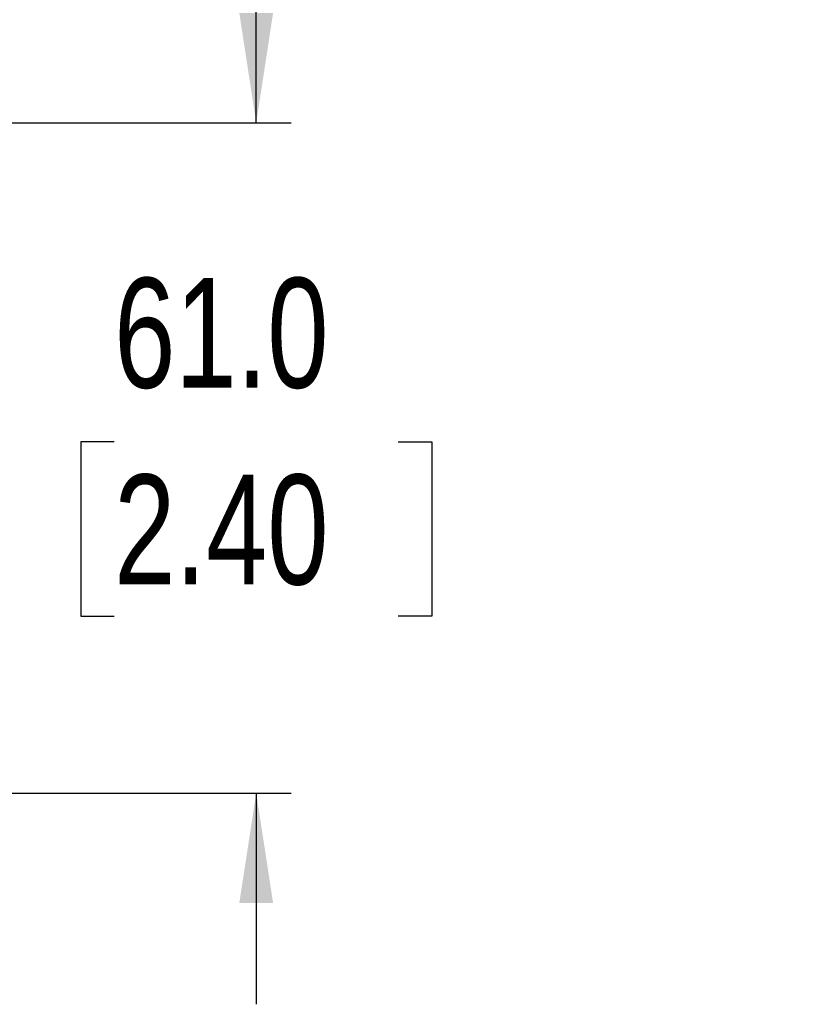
# Model space of a CAD drawing. Header units: millimetres. Extents: x 0 to 2235, y 0 to 1727.
# Tile 27 of 60: x 1296 to 1438, y 413 to 593. Entities that reach past the tile are written whole.
import ezdxf

# ---------------------------------------------------------------- set-up
doc = ezdxf.new("R2010")
doc.units = ezdxf.units.MM
doc.header["$LTSCALE"] = 2
doc.layers.add('DIMENSIONS', color=140, linetype='Continuous', lineweight=25)
doc.styles.add('SLDTEXTSTYLE0', font='TXT', dxfattribs={"width": 0.75})
doc.dimstyles.new('SLDDIMSTYLE3', dxfattribs={"dimtxt": 20, "dimasz": 20, "dimexe": 0, "dimexo": 0.0625, "dimgap": 5, "dimtad": 0, "dimtih": 1, "dimtoh": 1, "dimdec": 1, "dimlfac": 0.5, "dimrnd": 1e-09, "dimzin": 4, "dimdsep": 46, "dimtxsty": 'SLDTEXTSTYLE0', "dimsah": 1, "dimcen": 0.09, "dimadec": 0, "dimazin": 1, "dimtfac": 1, "dimtdec": 1, "dimtmove": 0, "dimatfit": 0, "dimfxl": 1, "dimfrac": 2, "dimtolj": 1, "dimtzin": 12, "dimarcsym": 0})
doc.dimstyles.new('SLDDIMSTYLE4', dxfattribs={"dimtxt": 20, "dimasz": 20, "dimexe": 0, "dimexo": 0.0625, "dimgap": 5, "dimtad": 0, "dimtih": 1, "dimtoh": 1, "dimdec": 1, "dimlfac": 0.5, "dimrnd": 1e-09, "dimzin": 12, "dimdsep": 46, "dimtxsty": 'SLDTEXTSTYLE0', "dimsah": 1, "dimcen": 0, "dimadec": 0, "dimazin": 3, "dimtfac": 1, "dimtdec": 1, "dimtofl": 0, "dimtmove": 0, "dimatfit": 3, "dimfxl": 1, "dimfrac": 2, "dimtolj": 1, "dimtzin": 12, "dimarcsym": 0})

# ---------------------------------------------------------------- blocks, each defined once
blk = doc.blocks.new('_D_15')
at = {"layer": 'DIMENSIONS', "transparency": 16777216}
for p, q in [((1338.66, 573.73), (1338.66, 612.19)), ((1157.17, 573.73), (1345.01, 573.73)), ((1312.79, 515.68), (1306.7, 515.68)), ((1306.7, 515.68), (1306.7, 483.93)), ((1364.52, 515.68), (1370.61, 515.68)), ((1370.61, 515.68), (1370.61, 483.93)), ((1306.7, 483.93), (1312.79, 483.93)), ((1370.61, 483.93), (1364.52, 483.93)), ((1152.09, 451.73), (1345.01, 451.73)), ((1338.66, 451.73), (1338.66, 413.27))]:
    blk.add_line(p, q, dxfattribs=at)
for points in [[(1338.66, 573.73), (1341.73, 593.73), (1335.58, 593.73)], [(1338.66, 451.73), (1335.58, 431.73), (1341.73, 431.73)]]:
    blk.add_solid(points, dxfattribs=at)
at = {"layer": 'DIMENSIONS', "transparency": 16777216, "char_height": 20, "attachment_point": 1, "style": 'SLDTEXTSTYLE0'}
for s, insert in [('61.0', (1312.79, 545.52)), ('2.40', (1312.79, 509.71))]:
    blk.add_mtext(s, dxfattribs=dict(at, insert=insert))
blk = doc.blocks.new('_D_16')
at = {"layer": 'DIMENSIONS', "transparency": 16777216}
for p, q in [((1148.81, 576.48), (1313.91, 671.8)), ((1313.91, 671.8), (1344.29, 671.8))]:
    blk.add_line(p, q, dxfattribs=at)
blk.add_solid([(1148.81, 576.48), (1167.67, 583.82), (1164.59, 589.15)], dxfattribs=at)
at = {"layer": 'DIMENSIONS', "transparency": 16777216, "char_height": 20, "attachment_point": 1, "style": 'SLDTEXTSTYLE0'}
for s, insert in [('M5X0.8', (1347.47, 697.58)), ('(8X)', (1368.35, 665.83))]:
    blk.add_mtext(s, dxfattribs=dict(at, insert=insert))

msp = doc.modelspace()

# ---------------------------------------------------------------- dimensions: what is measured, and where the dimension line sits
at = {"layer": 'DIMENSIONS'}
dim = msp.add_radius_dim(center=(1144.05, 573.73), mpoint=(1148.81, 576.48), text='M5X0.8\\P(8X)', dimstyle='SLDDIMSTYLE4', override={"dimpost": '<>'}, dxfattribs=at)
dim.commit()
dim.dimension.update_dxf_attribs({"geometry": '_D_16', "text_midpoint": (1393.7, 671.8), "dimtype": 164})
dim = msp.add_linear_dim(base=(1338.66, 573.73), p1=(1149.55, 451.73), p2=(1154.63, 573.73), angle=90, dimstyle='SLDDIMSTYLE3', dxfattribs=at)
dim.commit()
dim.dimension.update_dxf_attribs({"geometry": '_D_15', "text_midpoint": (1338.66, 512.73), "dimtype": 160})

doc.saveas('drawing.dxf')
